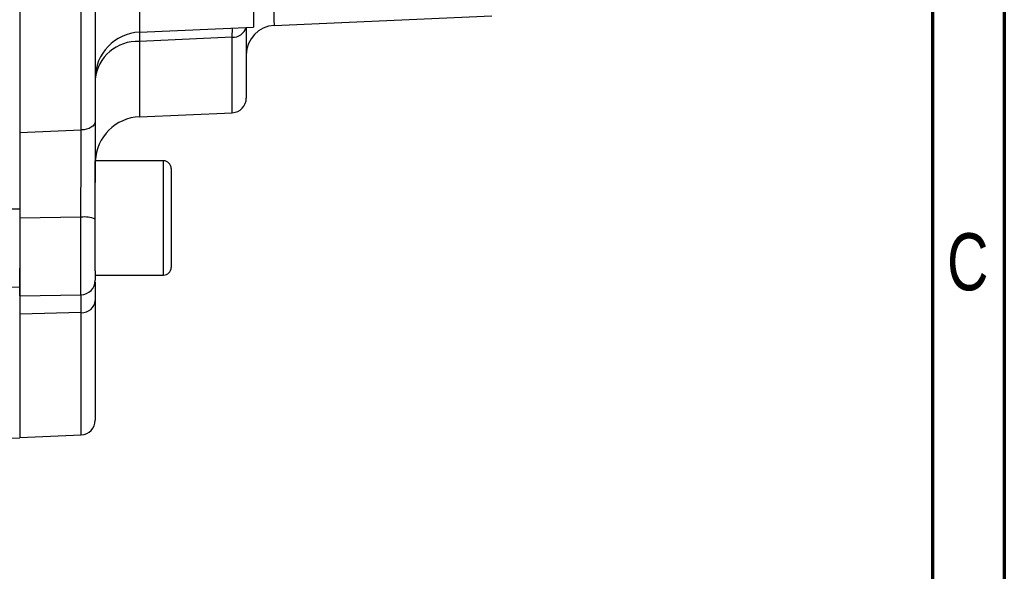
# Model space of a CAD drawing. Header units: inches. Extents: x 0.6 to 16.3, y 0.2 to 11.5.
# Tile 13 of 15: x 13.6 to 16.3, y 4 to 5.5. Entities that reach past the tile are written whole.
import ezdxf

# ---------------------------------------------------------------- set-up
doc = ezdxf.new("R2010")
doc.units = ezdxf.units.IN
doc.header["$MEASUREMENT"] = 0
doc.styles.add('SLDTEXTSTYLE0', font='TXT', dxfattribs={"width": 0.75})

msp = doc.modelspace()

# ---------------------------------------------------------------- linework, layer by layer
at = {"color": 7, "linetype": 'Continuous', "lineweight": 70}
for p, q in [((16.3386, 11.4961), (16.3386, 0.1969)), ((16.1417, 11.2992), (16.1417, 0.3937))]:
    msp.add_line(p, q, dxfattribs=at)
at = {"color": 7, "linetype": 'Continuous', "lineweight": 25}
for p, q in [((13.6446, 7.4924), (13.6446, 5.2156)), ((13.8131, 5.2224), (13.8131, 7.4858)), ((13.8513, 7.4636), (13.8513, 5.2457)), ((14.2846, 5.9869), (14.2846, 5.5034)), ((14.3411, 5.508), (14.9363, 5.5344)), ((13.9724, 5.4898), (14.2846, 5.5034)), ((14.2646, 5.5025), (14.2646, 5.3094)), ((14.2264, 5.4758), (13.9724, 5.4642)), ((13.8513, 5.4271), (13.8513, 5.4271)), ((13.8513, 5.3987), (13.8513, 5.3987)), ((13.9724, 5.2584), (14.2264, 5.2695)), ((13.6446, 5.2156), (13.8131, 5.2224)), ((14.038, 5.1379), (13.8513, 5.1379)), ((13.8513, 4.8374), (13.8513, 5.1379)), ((14.0593, 5.1166), (14.0593, 4.8466)), ((13.812, 4.9837), (13.6446, 4.9814)), ((13.6446, 4.7684), (13.6446, 4.8444)), ((13.8513, 4.8374), (13.8513, 4.8113)), ((13.8513, 4.8252), (14.038, 4.8252)), ((13.4624, 4.787), (13.6446, 4.7934)), ((13.6446, 4.7684), (13.812, 4.7713)), ((13.8513, 4.756), (13.8513, 4.4285)), ((13.8131, 4.7227), (13.6446, 4.7183)), ((13.6446, 4.7183), (13.6446, 4.3812)), ((13.4862, 4.375), (13.6447, 4.3805)), ((13.6446, 4.3812), (13.8131, 4.3885))]:
    msp.add_line(p, q, dxfattribs=at)
at = {"color": 8, "linetype": 'Continuous', "lineweight": 25}
for p, q in [((13.9724, 5.9534), (13.9724, 5.4898)), ((14.2264, 5.4758), (14.2265, 5.5009)), ((13.9721, 5.4881), (13.9724, 5.4642)), ((14.2264, 5.2695), (14.2264, 5.4758)), ((13.9724, 5.4642), (13.9724, 5.2584)), ((14.038, 4.8252), (14.038, 5.1379)), ((13.6446, 5.0061), (13.469, 5.006)), ((13.812, 4.7713), (13.812, 4.9837)), ((13.8131, 4.3885), (13.8131, 4.7227))]:
    msp.add_line(p, q, dxfattribs=at)
at = {"color": 7, "linetype": 'Continuous', "lineweight": 25, "flags": 128}
msp.add_lwpolyline([(13.8513, 5.2457), (13.8506, 5.2413), (13.8484, 5.237), (13.8449, 5.2331), (13.8402, 5.2296), (13.8344, 5.2267), (13.8278, 5.2245), (13.8206, 5.223), (13.8131, 5.2224)], dxfattribs=at)
at = {"color": 8, "linetype": 'Continuous', "lineweight": 25}
msp.add_arc((14.2279, 5.5135), 0.0377, 267.6977, 342.9781, dxfattribs=at)
at = {"color": 7, "linetype": 'Continuous', "lineweight": 25}
for centre, radius, start, end in [((14.3446, 5.4281), 0.08, 92.4635, 180), ((13.978, 5.3632), 0.1267, 92.5, 180), ((13.9663, 5.3487), 0.1157, 86.9709, 173.9666), ((14.2246, 5.3094), 0.04, 272.5, 0), ((13.978, 5.1318), 0.1267, 92.5, 177.2683), ((14.038, 5.1166), 0.0213, 0, 90), ((13.8215, 4.9068), 0.0776, 67.4269, 97.0544), ((14.038, 4.8466), 0.0213, 270, 0), ((13.8113, 4.8113), 0.04, 271, 0), ((13.8147, 4.7594), 0.0368, 267.4337, 354.5752), ((13.8113, 4.4285), 0.04, 272.5, 0)]:
    msp.add_arc(centre, radius, start, end, dxfattribs=at)
at = {"color": 8, "linetype": 'Continuous', "lineweight": 25}
msp.add_ellipse((14.3446, 5.7617), major_axis=(0.0035, 0.2537), ratio=0.013487, start_param=1.589989, end_param=3.14238, dxfattribs=at)
at = {"color": 7, "linetype": 'Continuous', "lineweight": 25}
msp.add_ellipse((14.3446, 5.7617), major_axis=(0.0035, 0.2537), ratio=0.013487, start_param=3.14238, end_param=3.158882, dxfattribs=at)
for points, knots in [([(13.6446, 5.2395), (13.6446, 5.2221), (13.6446, 5.1872), (13.6446, 5.1285), (13.6446, 5.0674), (13.6446, 5.0265), (13.6446, 5.0061)], [0, 0, 0, 0, 0.25, 0.5, 0.75, 1, 1, 1, 1]), ([(13.8513, 5.2457), (13.8513, 5.2416), (13.8513, 5.2205), (13.8513, 5.1788), (13.8513, 5.1264), (13.8513, 5.0919), (13.8513, 5.0787)], [0, 0, 0, 0, 0.082678, 0.42567, 0.778637, 1, 1, 1, 1]), ([(13.6446, 5.2156), (13.6446, 5.2001), (13.6446, 5.1686), (13.6446, 5.1159), (13.6446, 5.0604), (13.6446, 5.021), (13.6446, 5.0004), (13.6446, 4.9987)], [0, 0, 0, 0, 0.240935, 0.488864, 0.729797, 0.977707, 1, 1, 1, 1]), ([(13.812, 4.9837), (13.8121, 5.0043), (13.8123, 5.0462), (13.8126, 5.1064), (13.8128, 5.1623), (13.813, 5.1995), (13.813, 5.2188), (13.8131, 5.2224)], [0, 0, 0, 0, 0.245355, 0.4996317, 0.7200477, 0.9468716, 1, 1, 1, 1]), ([(13.6446, 5.0061), (13.6446, 4.9917), (13.6446, 4.963), (13.6446, 4.9205), (13.6446, 4.8813), (13.6446, 4.8473), (13.6446, 4.8202), (13.6446, 4.8022), (13.6446, 4.7933), (13.6446, 4.7943), (13.6446, 4.7946)], [0, 0, 0, 0, 0.134597, 0.269195, 0.403792, 0.538389, 0.672986, 0.807584, 0.942181, 1, 1, 1, 1]), ([(13.6446, 4.7969), (13.6446, 4.7971), (13.6446, 4.7983), (13.6446, 4.7887), (13.6446, 4.7785), (13.6446, 4.7684), (13.6446, 4.7684)], [0, 0, 0, 0, 0.08014, 0.539372, 0.998603, 1, 1, 1, 1]), ([(13.8513, 4.806), (13.8513, 4.8012), (13.8513, 4.7903), (13.8513, 4.7684), (13.8513, 4.756)], [0, 0, 0, 0, 0.431056, 1, 1, 1, 1]), ([(13.6446, 4.7678), (13.6446, 4.7638), (13.6446, 4.7554), (13.6446, 4.7365), (13.6446, 4.7223), (13.6446, 4.7183)], [0, 0, 0, 0, 0.393557, 0.829516, 1, 1, 1, 1])]:
    msp.add_open_spline(points, degree=3, knots=knots, dxfattribs=at)
at = {"color": 8, "linetype": 'Continuous', "lineweight": 25}
msp.add_open_spline([(13.8131, 4.7227), (13.813, 4.733), (13.8129, 4.7539), (13.8127, 4.7686), (13.8126, 4.7713), (13.8126, 4.7713)], degree=3, knots=[0, 0, 0, 0, 0.489836, 0.997587, 1, 1, 1, 1], dxfattribs=at)

# ---------------------------------------------------------------- texts
at = {"color": 7, "linetype": 'Continuous', "lineweight": 0, "insert": (16.2385, 4.9399), "char_height": 0.1562, "attachment_point": 2, "style": 'SLDTEXTSTYLE0'}
msp.add_mtext('C', dxfattribs=at)

doc.saveas('drawing.dxf')
